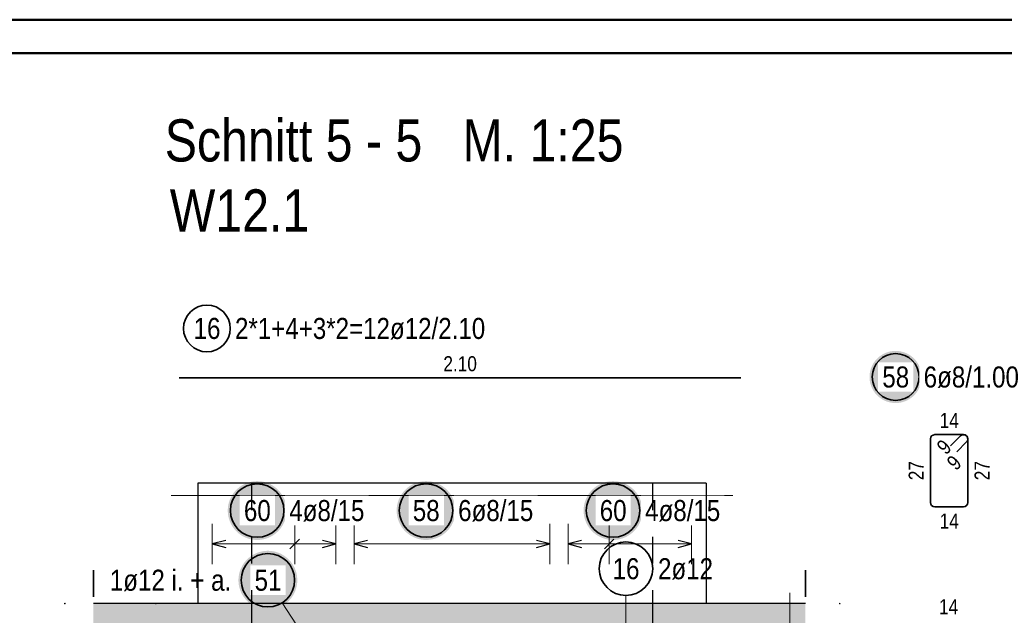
# Model space of a CAD drawing. Header units: millimetres. Extents: x -16 to 44.7, y 0 to 21.2.
# Tile 37 of 49: x 25.4 to 29.1, y 18.8 to 21. Entities that reach past the tile are written whole.
import ezdxf

# ---------------------------------------------------------------- set-up
doc = ezdxf.new("R2010")
doc.units = ezdxf.units.MM
doc.linetypes.add('HIDDEN', pattern=[0.375, 0.25, -0.125])
doc.layers.add('nplo Bewehrung', color=7, linetype='Continuous', lineweight=20)
doc.styles.add('Arial Narrow', font='ARIALN.TTF')

msp = doc.modelspace()

# ---------------------------------------------------------------- hatches: boundary and pattern name
at = {"lineweight": 25, "true_color": 0xffffff}
for points in [[(28.767434, 19.688589), (28.767374, 19.691992), (28.767196, 19.695391), (28.7669, 19.698781), (28.766485, 19.702159), (28.765953, 19.70552), (28.765303, 19.708861), (28.764538, 19.712177), (28.763657, 19.715464), (28.762662, 19.718719), (28.761554, 19.721936), (28.760334, 19.725114), (28.759004, 19.728246), (28.757566, 19.731331), (28.756021, 19.734363), (28.754371, 19.737339), (28.752618, 19.740257), (28.750765, 19.743111), (28.748813, 19.745899), (28.746765, 19.748616), (28.744623, 19.751261), (28.74239, 19.75383), (28.740069, 19.756319), (28.737663, 19.758725), (28.735174, 19.761046), (28.732606, 19.763279), (28.729961, 19.765421), (28.727243, 19.767469), (28.724455, 19.769421), (28.721601, 19.771274), (28.718684, 19.773027), (28.715707, 19.774677), (28.712675, 19.776222), (28.709591, 19.77766), (28.706458, 19.77899), (28.703281, 19.78021), (28.700063, 19.781317), (28.696808, 19.782312), (28.693521, 19.783193), (28.690205, 19.783959), (28.686864, 19.784608), (28.683503, 19.785141), (28.680125, 19.785555), (28.676735, 19.785852), (28.673336, 19.78603), (28.669934, 19.786089), (28.666531, 19.78603), (28.663133, 19.785852), (28.659742, 19.785555), (28.656364, 19.785141), (28.653003, 19.784608), (28.649662, 19.783959), (28.646346, 19.783193), (28.643059, 19.782312), (28.639805, 19.781317), (28.636587, 19.78021), (28.63341, 19.77899), (28.630277, 19.77766), (28.627193, 19.776222), (28.62416, 19.774677), (28.621184, 19.773027), (28.618267, 19.771274), (28.615412, 19.769421), (28.612625, 19.767469), (28.609907, 19.765421), (28.607262, 19.763279), (28.604694, 19.761046), (28.602205, 19.758725), (28.599798, 19.756319), (28.597477, 19.75383), (28.595244, 19.751261), (28.593103, 19.748616), (28.591055, 19.745899), (28.589103, 19.743111), (28.587249, 19.740257), (28.585496, 19.737339), (28.583846, 19.734363), (28.582301, 19.731331), (28.580863, 19.728246), (28.579533, 19.725114), (28.578314, 19.721936), (28.577206, 19.718719), (28.576211, 19.715464), (28.57533, 19.712177), (28.574564, 19.708861), (28.573915, 19.70552), (28.573383, 19.702159), (28.572968, 19.698781), (28.572671, 19.695391), (28.572493, 19.691992), (28.572434, 19.688589), (28.572493, 19.685187), (28.572671, 19.681788), (28.572968, 19.678398), (28.573383, 19.67502), (28.573915, 19.671659), (28.574564, 19.668318), (28.57533, 19.665002), (28.576211, 19.661715), (28.577206, 19.65846), (28.578314, 19.655243), (28.579533, 19.652065), (28.580863, 19.648933), (28.582301, 19.645848), (28.583846, 19.642816), (28.585496, 19.639839), (28.587249, 19.636922), (28.589103, 19.634068), (28.591055, 19.63128), (28.593103, 19.628562), (28.595244, 19.625918), (28.597477, 19.623349), (28.599798, 19.62086), (28.602205, 19.618454), (28.604694, 19.616133), (28.607262, 19.6139), (28.609907, 19.611758), (28.612625, 19.60971), (28.615412, 19.607758), (28.618267, 19.605905), (28.621184, 19.604152), (28.62416, 19.602502), (28.627193, 19.600957), (28.630277, 19.599519), (28.63341, 19.598189), (28.636587, 19.596969), (28.639805, 19.595861), (28.643059, 19.594866), (28.646346, 19.593986), (28.649662, 19.59322), (28.653003, 19.592571), (28.656364, 19.592038), (28.659742, 19.591624), (28.663133, 19.591327), (28.666531, 19.591149), (28.669934, 19.591089), (28.673336, 19.591149), (28.676735, 19.591327), (28.680125, 19.591624), (28.683503, 19.592038), (28.686864, 19.592571), (28.690205, 19.59322), (28.693521, 19.593986), (28.696808, 19.594866), (28.700063, 19.595861), (28.703281, 19.596969), (28.706458, 19.598189), (28.709591, 19.599519), (28.712675, 19.600957), (28.715707, 19.602502), (28.718684, 19.604152), (28.721601, 19.605905), (28.724455, 19.607758), (28.727243, 19.60971), (28.729961, 19.611758), (28.732606, 19.6139), (28.735174, 19.616133), (28.737663, 19.618454), (28.740069, 19.62086), (28.74239, 19.623349), (28.744623, 19.625918), (28.746765, 19.628562), (28.748813, 19.63128), (28.750765, 19.634068), (28.752618, 19.636922), (28.754371, 19.639839), (28.756021, 19.642816), (28.757566, 19.645848), (28.759004, 19.648933), (28.760334, 19.652065), (28.761554, 19.655243), (28.762662, 19.65846), (28.763657, 19.661715), (28.764538, 19.665002), (28.765303, 19.668318), (28.765953, 19.671659), (28.766485, 19.67502), (28.7669, 19.678398), (28.767196, 19.681788)], [(26.393145, 19.189004), (26.393077, 19.192843), (26.392877, 19.196677), (26.392542, 19.200502), (26.392074, 19.204313), (26.391473, 19.208105), (26.390741, 19.211874), (26.389877, 19.215615), (26.388883, 19.219324), (26.387761, 19.222996), (26.386511, 19.226626), (26.385135, 19.23021), (26.383635, 19.233745), (26.382012, 19.237224), (26.380269, 19.240646), (26.378407, 19.244004), (26.37643, 19.247295), (26.374339, 19.250515), (26.372136, 19.25366), (26.369826, 19.256726), (26.367409, 19.25971), (26.36489, 19.262608), (26.362272, 19.265416), (26.359557, 19.268131), (26.356749, 19.27075), (26.353851, 19.273269), (26.350867, 19.275685), (26.347801, 19.277996), (26.344656, 19.280198), (26.341436, 19.282289), (26.338145, 19.284266), (26.334786, 19.286128), (26.331365, 19.287871), (26.327886, 19.289494), (26.324351, 19.290994), (26.320767, 19.29237), (26.317136, 19.29362), (26.313465, 19.294742), (26.309756, 19.295736), (26.306015, 19.2966), (26.302246, 19.297333), (26.298454, 19.297933), (26.294643, 19.298401), (26.290818, 19.298736), (26.286983, 19.298937), (26.283145, 19.299004), (26.279306, 19.298937), (26.275471, 19.298736), (26.271646, 19.298401), (26.267835, 19.297933), (26.264043, 19.297333), (26.260274, 19.2966), (26.256533, 19.295736), (26.252824, 19.294742), (26.249153, 19.29362), (26.245522, 19.29237), (26.241938, 19.290994), (26.238403, 19.289494), (26.234924, 19.287871), (26.231503, 19.286128), (26.228145, 19.284266), (26.224853, 19.282289), (26.221633, 19.280198), (26.218488, 19.277996), (26.215422, 19.275685), (26.212438, 19.273269), (26.20954, 19.27075), (26.206732, 19.268131), (26.204017, 19.265416), (26.201399, 19.262608), (26.19888, 19.25971), (26.196463, 19.256726), (26.194153, 19.25366), (26.19195, 19.250515), (26.189859, 19.247295), (26.187882, 19.244004), (26.18602, 19.240646), (26.184277, 19.237224), (26.182655, 19.233745), (26.181154, 19.23021), (26.179778, 19.226626), (26.178528, 19.222996), (26.177406, 19.219324), (26.176412, 19.215615), (26.175548, 19.211874), (26.174816, 19.208105), (26.174215, 19.204313), (26.173747, 19.200502), (26.173412, 19.196677), (26.173212, 19.192843), (26.173145, 19.189004), (26.173212, 19.185165), (26.173412, 19.18133), (26.173747, 19.177506), (26.174215, 19.173695), (26.174816, 19.169902), (26.175548, 19.166133), (26.176412, 19.162392), (26.177406, 19.158684), (26.178528, 19.155012), (26.179778, 19.151381), (26.181154, 19.147797), (26.182655, 19.144263), (26.184277, 19.140783), (26.18602, 19.137362), (26.187882, 19.134004), (26.189859, 19.130713), (26.19195, 19.127492), (26.194153, 19.124347), (26.196463, 19.121281), (26.19888, 19.118297), (26.201399, 19.115399), (26.204017, 19.112591), (26.206732, 19.109876), (26.20954, 19.107258), (26.212438, 19.104739), (26.215422, 19.102322), (26.218488, 19.100012), (26.221633, 19.09781), (26.224853, 19.095718), (26.228145, 19.093741), (26.231503, 19.091879), (26.234924, 19.090136), (26.238403, 19.088514), (26.241938, 19.087013), (26.245522, 19.085637), (26.249153, 19.084387), (26.252824, 19.083265), (26.256533, 19.082271), (26.260274, 19.081407), (26.264043, 19.080675), (26.267835, 19.080074), (26.271646, 19.079606), (26.275471, 19.079272), (26.279306, 19.079071), (26.283145, 19.079004), (26.286983, 19.079071), (26.290818, 19.079272), (26.294643, 19.079606), (26.298454, 19.080074), (26.302246, 19.080675), (26.306015, 19.081407), (26.309756, 19.082271), (26.313465, 19.083265), (26.317136, 19.084387), (26.320767, 19.085637), (26.324351, 19.087013), (26.327886, 19.088514), (26.331365, 19.090136), (26.334786, 19.091879), (26.338145, 19.093741), (26.341436, 19.095718), (26.344656, 19.09781), (26.347801, 19.100012), (26.350867, 19.102322), (26.353851, 19.104739), (26.356749, 19.107258), (26.359557, 19.109876), (26.362272, 19.112591), (26.36489, 19.115399), (26.367409, 19.118297), (26.369826, 19.121281), (26.372136, 19.124347), (26.374339, 19.127492), (26.37643, 19.130713), (26.378407, 19.134004), (26.380269, 19.137362), (26.382012, 19.140783), (26.383635, 19.144263), (26.385135, 19.147797), (26.386511, 19.151381), (26.387761, 19.155012), (26.388883, 19.158684), (26.389877, 19.162392), (26.390741, 19.166133), (26.391473, 19.169902), (26.392074, 19.173695), (26.392542, 19.177506), (26.392877, 19.18133)], [(27.024536, 19.189004), (27.024469, 19.192843), (27.024268, 19.196677), (27.023934, 19.200502), (27.023466, 19.204313), (27.022865, 19.208105), (27.022132, 19.211874), (27.021269, 19.215615), (27.020275, 19.219324), (27.019152, 19.222996), (27.017902, 19.226626), (27.016526, 19.23021), (27.015026, 19.233745), (27.013403, 19.237224), (27.01166, 19.240646), (27.009799, 19.244004), (27.007821, 19.247295), (27.00573, 19.250515), (27.003528, 19.25366), (27.001217, 19.256726), (26.998801, 19.25971), (26.996282, 19.262608), (26.993664, 19.265416), (26.990949, 19.268131), (26.98814, 19.27075), (26.985243, 19.273269), (26.982259, 19.275685), (26.979193, 19.277996), (26.976047, 19.280198), (26.972827, 19.282289), (26.969536, 19.284266), (26.966178, 19.286128), (26.962757, 19.287871), (26.959277, 19.289494), (26.955743, 19.290994), (26.952158, 19.29237), (26.948528, 19.29362), (26.944856, 19.294742), (26.941148, 19.295736), (26.937406, 19.2966), (26.933637, 19.297333), (26.929845, 19.297933), (26.926034, 19.298401), (26.922209, 19.298736), (26.918375, 19.298937), (26.914536, 19.299004), (26.910697, 19.298937), (26.906863, 19.298736), (26.903038, 19.298401), (26.899227, 19.297933), (26.895435, 19.297333), (26.891666, 19.2966), (26.887925, 19.295736), (26.884216, 19.294742), (26.880544, 19.29362), (26.876914, 19.29237), (26.873329, 19.290994), (26.869795, 19.289494), (26.866315, 19.287871), (26.862894, 19.286128), (26.859536, 19.284266), (26.856245, 19.282289), (26.853025, 19.280198), (26.84988, 19.277996), (26.846813, 19.275685), (26.843829, 19.273269), (26.840932, 19.27075), (26.838124, 19.268131), (26.835409, 19.265416), (26.83279, 19.262608), (26.830271, 19.25971), (26.827855, 19.256726), (26.825544, 19.25366), (26.823342, 19.250515), (26.821251, 19.247295), (26.819273, 19.244004), (26.817412, 19.240646), (26.815669, 19.237224), (26.814046, 19.233745), (26.812546, 19.23021), (26.81117, 19.226626), (26.80992, 19.222996), (26.808797, 19.219324), (26.807804, 19.215615), (26.80694, 19.211874), (26.806207, 19.208105), (26.805607, 19.204313), (26.805139, 19.200502), (26.804804, 19.196677), (26.804603, 19.192843), (26.804536, 19.189004), (26.804603, 19.185165), (26.804804, 19.18133), (26.805139, 19.177506), (26.805607, 19.173695), (26.806207, 19.169902), (26.80694, 19.166133), (26.807804, 19.162392), (26.808797, 19.158684), (26.80992, 19.155012), (26.81117, 19.151381), (26.812546, 19.147797), (26.814046, 19.144263), (26.815669, 19.140783), (26.817412, 19.137362), (26.819273, 19.134004), (26.821251, 19.130713), (26.823342, 19.127492), (26.825544, 19.124347), (26.827855, 19.121281), (26.830271, 19.118297), (26.83279, 19.115399), (26.835409, 19.112591), (26.838124, 19.109876), (26.840932, 19.107258), (26.843829, 19.104739), (26.846813, 19.102322), (26.84988, 19.100012), (26.853025, 19.09781), (26.856245, 19.095718), (26.859536, 19.093741), (26.862894, 19.091879), (26.866315, 19.090136), (26.869795, 19.088514), (26.873329, 19.087013), (26.876914, 19.085637), (26.880544, 19.084387), (26.884216, 19.083265), (26.887925, 19.082271), (26.891666, 19.081407), (26.895435, 19.080675), (26.899227, 19.080074), (26.903038, 19.079606), (26.906863, 19.079272), (26.910697, 19.079071), (26.914536, 19.079004), (26.918375, 19.079071), (26.922209, 19.079272), (26.926034, 19.079606), (26.929845, 19.080074), (26.933637, 19.080675), (26.937406, 19.081407), (26.941148, 19.082271), (26.944856, 19.083265), (26.948528, 19.084387), (26.952158, 19.085637), (26.955743, 19.087013), (26.959277, 19.088514), (26.962757, 19.090136), (26.966178, 19.091879), (26.969536, 19.093741), (26.972827, 19.095718), (26.976047, 19.09781), (26.979193, 19.100012), (26.982259, 19.102322), (26.985243, 19.104739), (26.98814, 19.107258), (26.990949, 19.109876), (26.993664, 19.112591), (26.996282, 19.115399), (26.998801, 19.118297), (27.001217, 19.121281), (27.003528, 19.124347), (27.00573, 19.127492), (27.007821, 19.130713), (27.009799, 19.134004), (27.01166, 19.137362), (27.013403, 19.140783), (27.015026, 19.144263), (27.016526, 19.147797), (27.017902, 19.151381), (27.019152, 19.155012), (27.020275, 19.158684), (27.021269, 19.162392), (27.022132, 19.166133), (27.022865, 19.169902), (27.023466, 19.173695), (27.023934, 19.177506), (27.024268, 19.18133)], [(27.7235, 19.189004), (27.723433, 19.192843), (27.723232, 19.196677), (27.722898, 19.200502), (27.72243, 19.204313), (27.721829, 19.208105), (27.721097, 19.211874), (27.720233, 19.215615), (27.719239, 19.219324), (27.718117, 19.222996), (27.716867, 19.226626), (27.715491, 19.23021), (27.71399, 19.233745), (27.712368, 19.237224), (27.710625, 19.240646), (27.708763, 19.244004), (27.706786, 19.247295), (27.704695, 19.250515), (27.702492, 19.25366), (27.700182, 19.256726), (27.697765, 19.25971), (27.695246, 19.262608), (27.692628, 19.265416), (27.689913, 19.268131), (27.687105, 19.27075), (27.684207, 19.273269), (27.681223, 19.275685), (27.678157, 19.277996), (27.675012, 19.280198), (27.671791, 19.282289), (27.6685, 19.284266), (27.665142, 19.286128), (27.661721, 19.287871), (27.658241, 19.289494), (27.654707, 19.290994), (27.651123, 19.29237), (27.647492, 19.29362), (27.64382, 19.294742), (27.640112, 19.295736), (27.636371, 19.2966), (27.632602, 19.297333), (27.628809, 19.297933), (27.624999, 19.298401), (27.621174, 19.298736), (27.617339, 19.298937), (27.6135, 19.299004), (27.609661, 19.298937), (27.605827, 19.298736), (27.602002, 19.298401), (27.598191, 19.297933), (27.594399, 19.297333), (27.59063, 19.2966), (27.586889, 19.295736), (27.58318, 19.294742), (27.579509, 19.29362), (27.575878, 19.29237), (27.572294, 19.290994), (27.568759, 19.289494), (27.56528, 19.287871), (27.561859, 19.286128), (27.5585, 19.284266), (27.555209, 19.282289), (27.551989, 19.280198), (27.548844, 19.277996), (27.545778, 19.275685), (27.542794, 19.273269), (27.539896, 19.27075), (27.537088, 19.268131), (27.534373, 19.265416), (27.531754, 19.262608), (27.529235, 19.25971), (27.526819, 19.256726), (27.524509, 19.25366), (27.522306, 19.250515), (27.520215, 19.247295), (27.518238, 19.244004), (27.516376, 19.240646), (27.514633, 19.237224), (27.51301, 19.233745), (27.51151, 19.23021), (27.510134, 19.226626), (27.508884, 19.222996), (27.507762, 19.219324), (27.506768, 19.215615), (27.505904, 19.211874), (27.505172, 19.208105), (27.504571, 19.204313), (27.504103, 19.200502), (27.503768, 19.196677), (27.503567, 19.192843), (27.5035, 19.189004), (27.503567, 19.185165), (27.503768, 19.18133), (27.504103, 19.177506), (27.504571, 19.173695), (27.505172, 19.169902), (27.505904, 19.166133), (27.506768, 19.162392), (27.507762, 19.158684), (27.508884, 19.155012), (27.510134, 19.151381), (27.51151, 19.147797), (27.51301, 19.144263), (27.514633, 19.140783), (27.516376, 19.137362), (27.518238, 19.134004), (27.520215, 19.130713), (27.522306, 19.127492), (27.524509, 19.124347), (27.526819, 19.121281), (27.529235, 19.118297), (27.531754, 19.115399), (27.534373, 19.112591), (27.537088, 19.109876), (27.539896, 19.107258), (27.542794, 19.104739), (27.545778, 19.102322), (27.548844, 19.100012), (27.551989, 19.09781), (27.555209, 19.095718), (27.5585, 19.093741), (27.561859, 19.091879), (27.56528, 19.090136), (27.568759, 19.088514), (27.572294, 19.087013), (27.575878, 19.085637), (27.579509, 19.084387), (27.58318, 19.083265), (27.586889, 19.082271), (27.59063, 19.081407), (27.594399, 19.080675), (27.598191, 19.080074), (27.602002, 19.079606), (27.605827, 19.079272), (27.609661, 19.079071), (27.6135, 19.079004), (27.617339, 19.079071), (27.621174, 19.079272), (27.624999, 19.079606), (27.628809, 19.080074), (27.632602, 19.080675), (27.636371, 19.081407), (27.640112, 19.082271), (27.64382, 19.083265), (27.647492, 19.084387), (27.651123, 19.085637), (27.654707, 19.087013), (27.658241, 19.088514), (27.661721, 19.090136), (27.665142, 19.091879), (27.6685, 19.093741), (27.671791, 19.095718), (27.675012, 19.09781), (27.678157, 19.100012), (27.681223, 19.102322), (27.684207, 19.104739), (27.687105, 19.107258), (27.689913, 19.109876), (27.692628, 19.112591), (27.695246, 19.115399), (27.697765, 19.118297), (27.700182, 19.121281), (27.702492, 19.124347), (27.704695, 19.127492), (27.706786, 19.130713), (27.708763, 19.134004), (27.710625, 19.137362), (27.712368, 19.140783), (27.71399, 19.144263), (27.715491, 19.147797), (27.716867, 19.151381), (27.718117, 19.155012), (27.719239, 19.158684), (27.720233, 19.162392), (27.721097, 19.166133), (27.721829, 19.169902), (27.72243, 19.173695), (27.722898, 19.177506), (27.723232, 19.18133)], [(26.433059, 18.928467), (26.432992, 18.932306), (26.432791, 18.93614), (26.432456, 18.939965), (26.431988, 18.943776), (26.431388, 18.947568), (26.430655, 18.951337), (26.429791, 18.955078), (26.428798, 18.958787), (26.427675, 18.962458), (26.426425, 18.966089), (26.425049, 18.969673), (26.423549, 18.973208), (26.421926, 18.976687), (26.420183, 18.980108), (26.418322, 18.983467), (26.416344, 18.986758), (26.414253, 18.989978), (26.412051, 18.993123), (26.40974, 18.996189), (26.407324, 18.999173), (26.404805, 19.002071), (26.402186, 19.004879), (26.399471, 19.007594), (26.396663, 19.010212), (26.393765, 19.012731), (26.390782, 19.015148), (26.387715, 19.017458), (26.38457, 19.019661), (26.38135, 19.021752), (26.378059, 19.023729), (26.374701, 19.025591), (26.37128, 19.027334), (26.3678, 19.028957), (26.364265, 19.030457), (26.360681, 19.031833), (26.357051, 19.033083), (26.353379, 19.034205), (26.34967, 19.035199), (26.345929, 19.036063), (26.34216, 19.036795), (26.338368, 19.037396), (26.334557, 19.037864), (26.330732, 19.038199), (26.326898, 19.0384), (26.323059, 19.038467), (26.31922, 19.0384), (26.315386, 19.038199), (26.311561, 19.037864), (26.30775, 19.037396), (26.303957, 19.036795), (26.300188, 19.036063), (26.296447, 19.035199), (26.292739, 19.034205), (26.289067, 19.033083), (26.285437, 19.031833), (26.281852, 19.030457), (26.278318, 19.028957), (26.274838, 19.027334), (26.271417, 19.025591), (26.268059, 19.023729), (26.264768, 19.021752), (26.261548, 19.019661), (26.258402, 19.017458), (26.255336, 19.015148), (26.252352, 19.012731), (26.249454, 19.010212), (26.246646, 19.007594), (26.243931, 19.004879), (26.241313, 19.002071), (26.238794, 18.999173), (26.236378, 18.996189), (26.234067, 18.993123), (26.231865, 18.989978), (26.229773, 18.986758), (26.227796, 18.983467), (26.225935, 18.980108), (26.224191, 18.976687), (26.222569, 18.973208), (26.221069, 18.969673), (26.219693, 18.966089), (26.218443, 18.962458), (26.21732, 18.958787), (26.216326, 18.955078), (26.215463, 18.951337), (26.21473, 18.947568), (26.214129, 18.943776), (26.213661, 18.939965), (26.213327, 18.93614), (26.213126, 18.932306), (26.213059, 18.928467), (26.213126, 18.924628), (26.213327, 18.920793), (26.213661, 18.916968), (26.214129, 18.913158), (26.21473, 18.909365), (26.215463, 18.905596), (26.216326, 18.901855), (26.21732, 18.898146), (26.218443, 18.894475), (26.219693, 18.890844), (26.221069, 18.88726), (26.222569, 18.883726), (26.224191, 18.880246), (26.225935, 18.876825), (26.227796, 18.873467), (26.229773, 18.870175), (26.231865, 18.866955), (26.234067, 18.86381), (26.236378, 18.860744), (26.238794, 18.85776), (26.241313, 18.854862), (26.243931, 18.852054), (26.246646, 18.849339), (26.249454, 18.846721), (26.252352, 18.844202), (26.255336, 18.841785), (26.258402, 18.839475), (26.261548, 18.837272), (26.264768, 18.835181), (26.268059, 18.833204), (26.271417, 18.831342), (26.274838, 18.829599), (26.278318, 18.827977), (26.281852, 18.826476), (26.285437, 18.8251), (26.289067, 18.82385), (26.292739, 18.822728), (26.296447, 18.821734), (26.300188, 18.82087), (26.303957, 18.820138), (26.30775, 18.819537), (26.311561, 18.819069), (26.315386, 18.818735), (26.31922, 18.818534), (26.323059, 18.818467), (26.326898, 18.818534), (26.330732, 18.818735), (26.334557, 18.819069), (26.338368, 18.819537), (26.34216, 18.820138), (26.345929, 18.82087), (26.34967, 18.821734), (26.353379, 18.822728), (26.357051, 18.82385), (26.360681, 18.8251), (26.364265, 18.826476), (26.3678, 18.827977), (26.37128, 18.829599), (26.374701, 18.831342), (26.378059, 18.833204), (26.38135, 18.835181), (26.38457, 18.837272), (26.387715, 18.839475), (26.390782, 18.841785), (26.393765, 18.844202), (26.396663, 18.846721), (26.399471, 18.849339), (26.402186, 18.852054), (26.404805, 18.854862), (26.407324, 18.85776), (26.40974, 18.860744), (26.412051, 18.86381), (26.414253, 18.866955), (26.416344, 18.870175), (26.418322, 18.873467), (26.420183, 18.876825), (26.421926, 18.880246), (26.423549, 18.883726), (26.425049, 18.88726), (26.426425, 18.890844), (26.427675, 18.894475), (26.428798, 18.898146), (26.429791, 18.901855), (26.430655, 18.905596), (26.431388, 18.909365), (26.431988, 18.913158), (26.432456, 18.916968), (26.432791, 18.920793)]]:
    msp.add_hatch(color=7, dxfattribs=at).paths.add_polyline_path(points)
at = {"lineweight": 13, "true_color": 0xd7ffd7}
msp.add_hatch(color=254, dxfattribs=at).paths.add_polyline_path([(28.33298, 18.591066), (28.33298, 18.841066), (25.670961, 18.841066), (25.670961, 18.591066)])

# ---------------------------------------------------------------- linework, layer by layer
at = {"color": 4, "linetype": 'Continuous', "lineweight": 50}
for p, q in [((43.75, 21.025), (0, 21.025)), ((43.625, 20.9), (0.5, 20.9))]:
    msp.add_line(p, q, dxfattribs=at)
at = {"color": 2, "linetype": 'Continuous', "lineweight": 35}
for p, q in [((28.091001, 19.68513), (25.991001, 19.68513)), ((28.800046, 19.21886), (28.800046, 19.45686)), ((28.816046, 19.47286), (28.924046, 19.47286)), ((28.875751, 19.431192), (28.912733, 19.468174)), ((28.93536, 19.445546), (28.898378, 19.408565)), ((28.940046, 19.45686), (28.940046, 19.21886)), ((28.924046, 19.20286), (28.816046, 19.20286))]:
    msp.add_line(p, q, dxfattribs=at)
at = {"color": 3, "linetype": 'Continuous', "lineweight": 25}
for p, q in [((27.961321, 19.291066), (26.061321, 19.291066)), ((26.165325, 19.077401), (26.115325, 19.064004)), ((26.441002, 19.081681), (26.405646, 19.046326)), ((26.577323, 19.064004), (26.527323, 19.077401)), ((26.695324, 19.077401), (26.645324, 19.064004)), ((27.377323, 19.064004), (27.327323, 19.077401)), ((27.495324, 19.077401), (27.445324, 19.064004)), ((27.617001, 19.081681), (27.581646, 19.046326)), ((27.907323, 19.064004), (27.857323, 19.077401)), ((26.115325, 19.064004), (26.165325, 19.050606)), ((26.527323, 19.050606), (26.577323, 19.064004)), ((26.645324, 19.064004), (26.695324, 19.050606)), ((27.327323, 19.050606), (27.377323, 19.064004)), ((27.445324, 19.064004), (27.495324, 19.050606)), ((27.857323, 19.050606), (27.907323, 19.064004)), ((28.33298, 18.841066), (25.670961, 18.841066))]:
    msp.add_line(p, q, dxfattribs=at)
at = {"color": 9, "linetype": 'Continuous', "lineweight": 0}
msp.add_line((25.961325, 19.245628), (28.06133, 19.245628), dxfattribs=at)
at = {"color": 5, "linetype": 'Continuous', "lineweight": 18}
for p, q in [((26.423324, 19.139004), (26.423324, 18.989004)), ((26.577323, 18.989004), (26.577323, 19.139004)), ((26.645324, 19.139004), (26.645324, 18.989004)), ((27.377323, 18.989004), (27.377323, 19.139004)), ((27.445324, 19.139004), (27.445324, 18.989004)), ((27.599324, 19.139004), (27.599324, 18.989004)), ((27.907323, 18.989004), (27.907323, 19.139004)), ((26.115325, 19.064004), (26.577323, 19.064004)), ((26.645324, 19.064004), (27.377323, 19.064004)), ((27.445324, 19.064004), (27.907323, 19.064004)), ((27.661693, 18.871524), (27.661693, 18.746066)), ((26.376853, 18.844169), (26.445838, 18.736067))]:
    msp.add_line(p, q, dxfattribs=at)
at = {"color": 2, "linetype": 'HIDDEN', "lineweight": 35, "ltscale": 0.25}
for p, q in [((25.670961, 18.966066), (25.670961, 18.466066)), ((28.33298, 18.966066), (28.33298, 18.466066))]:
    msp.add_line(p, q, dxfattribs=at)
at = {"color": 3, "linetype": 'HIDDEN', "lineweight": 25, "ltscale": 0.25}
for p, q in [((26.261321, 18.841066), (26.261321, 18.591066)), ((27.761321, 18.841066), (27.761321, 18.591066))]:
    msp.add_line(p, q, dxfattribs=at)
at = {"color": 2, "linetype": 'Continuous', "lineweight": 35}
for centre, radius in [((26.095139, 19.870177), 0.0875), ((28.669934, 19.688589), 0.0875), ((26.283145, 19.189004), 0.1), ((26.914536, 19.189004), 0.1), ((27.6135, 19.189004), 0.1), ((27.661693, 18.971524), 0.1), ((26.323059, 18.928467), 0.1)]:
    msp.add_circle(centre, radius, dxfattribs=at)
at = {"color": 9, "linetype": 'Continuous', "lineweight": 0}
for centre in [(25.563809, 18.841066), (25.904072, 18.841074), (28.461104, 18.841066)]:
    msp.add_circle(centre, 0.00111, dxfattribs=at)
at = {"color": 2, "linetype": 'Continuous', "lineweight": 35}
for centre, start, end in [((28.816046, 19.45686), 90, 180), ((28.924046, 19.45686), 0, 135), ((28.924046, 19.45686), 315, 90), ((28.816046, 19.21886), 180, 270), ((28.924046, 19.21886), 270, 0)]:
    msp.add_arc(centre, 0.016, start, end, dxfattribs=at)
at = {"layer": 'nplo Bewehrung', "color": 9, "linetype": 'Continuous', "lineweight": 0}
msp.add_line((28.273925, 18.231066), (28.273925, 18.881066), dxfattribs=at)

# ---------------------------------------------------------------- texts
at = {"color": 1, "lineweight": 70, "style": 'Arial Narrow'}
for s, p in [('Schnitt 5 - 5   M. 1:25', (25.937527, 20.494681)), ('W12.1', (25.956393, 20.232741))]:
    msp.add_text(s, height=0.1575, dxfattribs=at).set_placement(p)
at = {"color": 2, "lineweight": 35, "char_height": 0.07875, "attachment_point": 1, "line_spacing_factor": 0.9, "style": 'Arial Narrow'}
for s, insert in [('2*1+4+3*2=12ø12/2.10', (26.200139, 19.909552)), ('16', (26.045527, 19.909552)), ('16', (27.61208, 19.010899)), ('2ø12', (27.781693, 19.010899))]:
    msp.add_mtext(s, dxfattribs=dict(at, insert=insert))
at = {"color": 3, "lineweight": 25, "char_height": 0.05625, "attachment_point": 1, "line_spacing_factor": 0.9, "style": 'Arial Narrow'}
for s, insert in [('2.10', (26.979126, 19.76638)), ('14', (28.834609, 19.55411)), ('14', (28.834609, 19.17786)), ('14', (28.832104, 18.857433))]:
    msp.add_mtext(s, dxfattribs=dict(at, insert=insert))
for s, insert, rotation in [('9', (28.818428, 19.434442), 45), ('27', (28.718796, 19.302423), 90), ('9', (28.855991, 19.375414), 45), ('27', (28.965046, 19.302423), 90)]:
    msp.add_mtext(s, dxfattribs=dict(at, insert=insert, rotation=rotation))

# ---------------------------------------------------------------- next in the draw order: texts
at = {"color": 2, "lineweight": 35, "char_height": 0.07875, "attachment_point": 1, "line_spacing_factor": 0.9, "style": 'Arial Narrow', "bg_fill": 3, "box_fill_scale": 1.2, "bg_fill_color": 256, "bg_fill_true_color": 13158600, "bg_fill_transparency": 0}
for s, insert in [('6ø8/1.00', (28.774934, 19.727964)), ('58', (28.620321, 19.727964)), ('60', (26.233532, 19.228379)), ('4ø8/15', (26.403145, 19.228379)), ('58', (26.864924, 19.228379)), ('6ø8/15', (27.034536, 19.228379)), ('60', (27.563888, 19.228379)), ('4ø8/15', (27.7335, 19.228379)), ('1ø12 i. + a.', (25.732134, 18.967842)), ('51', (26.273446, 18.967842))]:
    msp.add_mtext(s, dxfattribs=dict(at, insert=insert))

# ---------------------------------------------------------------- next in the draw order: linework, layer by layer
at = {"color": 3, "linetype": 'Continuous', "lineweight": 25}
for p, q in [((26.061321, 19.291066), (26.061321, 18.841066)), ((27.961321, 19.291066), (27.961321, 18.841066))]:
    msp.add_line(p, q, dxfattribs=at)
at = {"color": 3, "linetype": 'HIDDEN', "lineweight": 25, "ltscale": 0.25}
for p, q in [((26.261321, 19.291066), (26.261321, 18.841066)), ((27.761321, 19.291066), (27.761321, 18.841066))]:
    msp.add_line(p, q, dxfattribs=at)
at = {"color": 5, "linetype": 'Continuous', "lineweight": 18}
msp.add_line((26.115325, 19.139004), (26.115325, 18.989004), dxfattribs=at)

doc.saveas('drawing.dxf')
